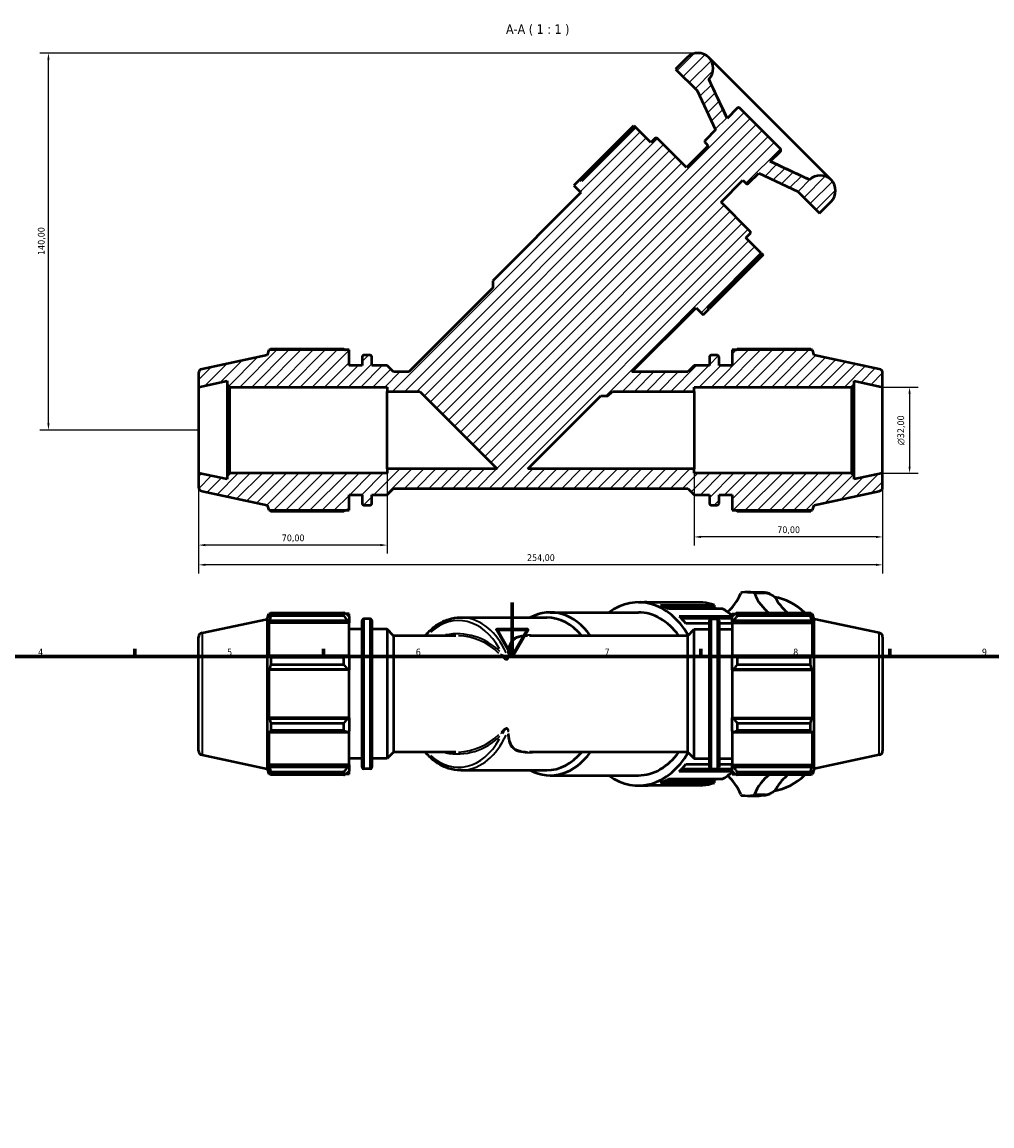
# Model space of a CAD drawing. Header units: millimetres. Extents: x 0 to 901, y 0 to 810.
# Tile 6 of 7: x 238 to 599, y 400 to 810. Entities that reach past the tile are written whole.
import ezdxf

# ---------------------------------------------------------------- set-up
doc = ezdxf.new("R2010")
doc.units = ezdxf.units.MM
for name, color, linetype, lineweight in [('Border (ISO)', 7, 'Continuous', 70), ('Dimension (ISO)', 7, 'Continuous', 25), ('Hatch (ISO)', 7, 'Continuous', 18), ('Symbol (ISO)', 7, 'Continuous', 25), ('Visible (ISO)', 7, 'Continuous', 50), ('Visible Narrow (ISO)', 7, 'Continuous', 35)]:
    doc.layers.add(name, color=color, linetype=linetype, lineweight=lineweight)
doc.styles.add('Label Text (ISO)', font='tahoma.ttf')
doc.styles.add('Note Text (ISO)', font='tahoma.ttf')
doc.dimstyles.new('Default (ISO)', dxfattribs={"dimtxt": 2.5, "dimasz": 2.5, "dimexe": 3.175, "dimexo": 0, "dimgap": 0.762, "dimtad": 1, "dimrnd": 1e-08, "dimzin": 0, "dimtxsty": 'Note Text (ISO)', "dimcen": 0.09, "dimdle": 10, "dimclrd": 256, "dimclre": 256, "dimclrt": 232, "dimazin": 0, "dimtfac": 1.40208, "dimtmove": 0, "dimatfit": 3, "dimfxl": 1, "dimtolj": 1, "dimtzin": 0, "dimlwd": -1, "dimlwe": -1, "dimarcsym": 0})

# ---------------------------------------------------------------- blocks, each defined once
blk = doc.blocks.new('Borders Default Border')
at = {"layer": 'Border (ISO)'}
for p, q in [((280.33, 574), (280.33, 576.9)), ((350.42, 574), (350.42, 576.9)), ((490.58, 574), (490.58, 576.9)), ((560.67, 574), (560.67, 576.9))]:
    blk.add_line(p, q, dxfattribs=at)
at = {"layer": 'Border (ISO)', "flags": 128}
for points in [[(420.5, 594), (420.5, 574), (414.73, 584), (426.27, 584), (420.5, 574)], [(20, 20), (20, 574), (821, 574), (821, 20), (20, 20)]]:
    blk.add_lwpolyline(points, dxfattribs=at)
at = {"layer": 'Border (ISO)', "color": 232, "true_color": 0xca0064, "char_height": 2.5, "attachment_point": 7, "style": 'Note Text (ISO)'}
for s, insert in [('4', (244.42, 574.4)), ('5', (314.64, 574.35)), ('6', (384.66, 574.35)), ('7', (454.77, 574.4)), ('8', (524.81, 574.34)), ('9', (594.88, 574.35))]:
    blk.add_mtext(s, dxfattribs=dict(at, insert=insert))
blk = doc.blocks.new('*D7')
at = {"layer": 'Defpoints', "color": 0, "transparency": 16777216}
for p in [(558.03, 674.03), (558.03, 642.03), (568.03, 642.03)]:
    blk.add_point(p, dxfattribs=at)
at = {"layer": 'Dimension (ISO)', "transparency": 16777216}
for p, q in [((558.03, 674.03), (571.21, 674.03)), ((568.03, 671.53), (568.03, 644.53)), ((558.03, 642.03), (571.21, 642.03))]:
    blk.add_line(p, q, dxfattribs=at)
for points in [[(567.61, 671.53), (568.45, 671.53), (568.03, 674.03)], [(567.61, 644.53), (568.45, 644.53), (568.03, 642.03)]]:
    blk.add_solid(points, dxfattribs=at)
at = {"layer": 'Dimension (ISO)', "color": 232, "true_color": 0xca0064, "transparency": 16777216, "insert": (563.51, 652.47), "char_height": 2.5, "attachment_point": 1, "rotation": 90, "style": 'Note Text (ISO)'}
blk.add_mtext('\\A1;\\fAIGDT|b0|i0;\\H2.5000;\\ln\\fTahoma|b0|i0;\\H2.5000;32,00', dxfattribs=at)
blk = doc.blocks.new('*D8')
at = {"layer": 'Defpoints', "color": 0, "transparency": 16777216}
for p in [(488.03, 643.63), (558.03, 642.03), (488.03, 618.39)]:
    blk.add_point(p, dxfattribs=at)
at = {"layer": 'Dimension (ISO)', "transparency": 16777216}
for p, q in [((488.03, 643.63), (488.03, 615.21)), ((558.03, 642.03), (558.03, 615.21)), ((555.53, 618.39), (490.53, 618.39))]:
    blk.add_line(p, q, dxfattribs=at)
for points in [[(490.53, 618.8), (490.53, 617.97), (488.03, 618.39)], [(555.53, 618.8), (555.53, 617.97), (558.03, 618.39)]]:
    blk.add_solid(points, dxfattribs=at)
at = {"layer": 'Dimension (ISO)', "color": 232, "true_color": 0xca0064, "transparency": 16777216, "insert": (518.91, 622.32), "char_height": 2.5, "attachment_point": 1, "style": 'Note Text (ISO)'}
blk.add_mtext('\\A1;70,00', dxfattribs=at)
blk = doc.blocks.new('*D9')
at = {"layer": 'Defpoints', "color": 0, "transparency": 16777216}
for p in [(304.03, 642.03), (558.03, 642.03), (304.03, 608.03)]:
    blk.add_point(p, dxfattribs=at)
at = {"layer": 'Dimension (ISO)', "transparency": 16777216}
for p, q in [((304.03, 642.03), (304.03, 604.85)), ((558.03, 642.03), (558.03, 604.85)), ((555.53, 608.03), (306.53, 608.03))]:
    blk.add_line(p, q, dxfattribs=at)
for points in [[(306.53, 608.44), (306.53, 607.61), (304.03, 608.03)], [(555.53, 608.44), (555.53, 607.61), (558.03, 608.03)]]:
    blk.add_solid(points, dxfattribs=at)
at = {"layer": 'Dimension (ISO)', "color": 232, "true_color": 0xca0064, "transparency": 16777216, "insert": (425.98, 611.96), "char_height": 2.5, "attachment_point": 1, "style": 'Note Text (ISO)'}
blk.add_mtext('\\A1;254,00', dxfattribs=at)
blk = doc.blocks.new('*D10')
at = {"layer": 'Defpoints', "color": 0, "transparency": 16777216}
for p in [(248.27, 798.03), (489.44, 798.03), (304.03, 658.03)]:
    blk.add_point(p, dxfattribs=at)
at = {"layer": 'Dimension (ISO)', "transparency": 16777216}
for p, q in [((489.44, 798.03), (245.1, 798.03)), ((248.27, 660.53), (248.27, 795.53)), ((304.03, 658.03), (245.1, 658.03))]:
    blk.add_line(p, q, dxfattribs=at)
for points in [[(247.86, 795.53), (248.69, 795.53), (248.27, 798.03)], [(247.86, 660.53), (248.69, 660.53), (248.27, 658.03)]]:
    blk.add_solid(points, dxfattribs=at)
at = {"layer": 'Dimension (ISO)', "color": 232, "true_color": 0xca0064, "transparency": 16777216, "insert": (244.34, 723.07), "char_height": 2.5, "attachment_point": 1, "rotation": 90, "style": 'Note Text (ISO)'}
blk.add_mtext('\\A1;140,00', dxfattribs=at)
blk = doc.blocks.new('*D11')
at = {"layer": 'Defpoints', "color": 0, "transparency": 16777216}
for p in [(374.03, 643.63), (304.03, 642.03), (304.03, 615.36)]:
    blk.add_point(p, dxfattribs=at)
at = {"layer": 'Dimension (ISO)', "transparency": 16777216}
for p, q in [((374.03, 643.63), (374.03, 612.19)), ((304.03, 642.03), (304.03, 612.19)), ((371.53, 615.36), (306.53, 615.36))]:
    blk.add_line(p, q, dxfattribs=at)
for points in [[(306.53, 615.78), (306.53, 614.94), (304.03, 615.36)], [(371.53, 615.78), (371.53, 614.94), (374.03, 615.36)]]:
    blk.add_solid(points, dxfattribs=at)
at = {"layer": 'Dimension (ISO)', "color": 232, "true_color": 0xca0064, "transparency": 16777216, "insert": (334.91, 619.29), "char_height": 2.5, "attachment_point": 1, "style": 'Note Text (ISO)'}
blk.add_mtext('\\A1;70,00', dxfattribs=at)

msp = doc.modelspace()

# ---------------------------------------------------------------- hatches: boundary and pattern name
at = {"layer": 'Hatch (ISO)'}
h = msp.add_hatch(dxfattribs=at)
h.set_pattern_fill('ANSI31', color=256, scale=25.4, style=0)
h.set_pattern_definition([(45, (0, 0), (-2.245064, 2.245064), [])])
edge = h.paths.add_edge_path()
edge.add_ellipse((305.631, 636.922), major_axis=(-1.6, 0), ratio=1, start_angle=0, end_angle=78)
edge.add_line((305.299, 635.357), (329.431, 630.228))
edge.add_line((329.431, 630.228), (330.068, 628.267))
edge.add_line((330.068, 628.267), (359.911, 628.267))
edge.add_line((359.911, 628.267), (359.911, 634.027))
edge.add_line((359.911, 634.027), (364.758, 634.027))
edge.add_line((364.758, 634.027), (364.758, 630.827))
edge.add_ellipse((365.398, 630.827), major_axis=(-0.64, 0), ratio=1, start_angle=0, end_angle=90)
edge.add_line((365.398, 630.187), (367.747, 630.187))
edge.add_ellipse((367.747, 630.827), major_axis=(0, -0.64), ratio=1, start_angle=0, end_angle=90)
edge.add_line((368.387, 630.827), (368.387, 634.027))
edge.add_line((368.387, 634.027), (374.031, 634.027))
edge.add_line((374.031, 634.027), (376.431, 636.427))
edge.add_line((376.431, 636.427), (485.631, 636.427))
edge.add_line((485.631, 636.427), (488.031, 634.027))
edge.add_line((488.031, 634.027), (493.676, 634.027))
edge.add_line((493.676, 634.027), (493.676, 630.827))
edge.add_ellipse((494.316, 630.827), major_axis=(-0.64, 0), ratio=1, start_angle=0, end_angle=90)
edge.add_line((494.316, 630.187), (496.664, 630.187))
edge.add_ellipse((496.664, 630.827), major_axis=(0, -0.64), ratio=1, start_angle=0, end_angle=90)
edge.add_line((497.304, 630.827), (497.304, 634.027))
edge.add_line((497.304, 634.027), (502.151, 634.027))
edge.add_line((502.151, 634.027), (502.151, 628.267))
edge.add_line((502.151, 628.267), (531.994, 628.267))
edge.add_line((531.994, 628.267), (532.631, 630.228))
edge.add_line((532.631, 630.228), (556.764, 635.357))
edge.add_ellipse((556.431, 636.922), major_axis=(0.333, -1.565), ratio=1, start_angle=0, end_angle=78)
edge.add_line((558.031, 636.922), (558.031, 642.027))
edge.add_line((558.031, 642.027), (547.448, 639.777))
edge.add_line((547.448, 639.777), (547.448, 641.067))
edge.add_line((547.448, 641.067), (546.488, 642.027))
edge.add_line((546.488, 642.027), (488.031, 642.027))
edge.add_line((488.031, 642.027), (488.031, 643.627))
edge.add_line((488.031, 643.627), (426.244, 643.627))
edge.add_line((426.244, 643.627), (453.34, 670.723))
edge.add_line((453.34, 670.723), (456.013, 670.723))
edge.add_line((456.013, 670.723), (457.717, 672.427))
edge.add_line((457.717, 672.427), (488.031, 672.427))
edge.add_line((488.031, 672.427), (488.031, 674.027))
edge.add_line((488.031, 674.027), (546.488, 674.027))
edge.add_line((546.488, 674.027), (547.448, 674.987))
edge.add_line((547.448, 674.987), (547.448, 676.276))
edge.add_line((547.448, 676.276), (558.031, 674.027))
edge.add_line((558.031, 674.027), (558.031, 679.131))
edge.add_ellipse((556.431, 679.131), major_axis=(1.6, 0), ratio=1, start_angle=0, end_angle=78)
edge.add_line((556.764, 680.696), (532.631, 685.826))
edge.add_line((532.631, 685.826), (531.994, 687.787))
edge.add_line((531.994, 687.787), (502.151, 687.787))
edge.add_line((502.151, 687.787), (502.151, 682.027))
edge.add_line((502.151, 682.027), (497.304, 682.027))
edge.add_line((497.304, 682.027), (497.304, 685.227))
edge.add_ellipse((496.664, 685.227), major_axis=(0.64, 0), ratio=1, start_angle=0, end_angle=90)
edge.add_line((496.664, 685.867), (494.316, 685.867))
edge.add_ellipse((494.316, 685.227), major_axis=(0, 0.64), ratio=1, start_angle=0, end_angle=90)
edge.add_line((493.676, 685.227), (493.676, 682.027))
edge.add_line((493.676, 682.027), (488.031, 682.027))
edge.add_line((488.031, 682.027), (485.631, 679.627))
edge.add_line((485.631, 679.627), (464.917, 679.627))
edge.add_line((464.917, 679.627), (488.756, 703.465))
edge.add_line((488.756, 703.465), (491.429, 700.792))
edge.add_line((491.429, 700.792), (493.656, 703.02))
edge.add_line((493.656, 703.02), (492.934, 703.742))
edge.add_line((492.934, 703.742), (512.981, 723.788))
edge.add_line((512.981, 723.788), (507.288, 729.481))
edge.add_line((507.288, 729.481), (508.772, 730.966))
edge.add_ellipse((508.278, 731.461), major_axis=(0.495, -0.495), ratio=1, start_angle=0, end_angle=90)
edge.add_line((508.772, 731.956), (498.041, 742.687))
edge.add_line((498.041, 742.687), (506.132, 750.778))
edge.add_line((506.132, 750.778), (507.241, 749.669))
edge.add_ellipse((507.736, 750.164), major_axis=(-0.495, -0.495), ratio=1, start_angle=0, end_angle=90)
edge.add_line((508.231, 749.669), (512.013, 753.451))
edge.add_line((512.013, 753.451), (526.595, 746.651))
edge.add_line((526.595, 746.651), (534.614, 738.632))
edge.add_line((534.614, 738.632), (538.891, 742.909))
edge.add_ellipse((534.881, 746.918), major_axis=(4.009, -4.009), ratio=1, start_angle=0, end_angle=180)
edge.add_line((530.872, 750.927), (516.289, 757.727))
edge.add_line((516.289, 757.727), (520.071, 761.509))
edge.add_ellipse((519.576, 762.004), major_axis=(0.495, -0.495), ratio=1, start_angle=0, end_angle=90)
edge.add_line((520.071, 762.499), (505.023, 777.546))
edge.add_ellipse((504.528, 777.051), major_axis=(0.495, 0.495), ratio=1, start_angle=0, end_angle=90)
edge.add_line((504.034, 777.546), (500.252, 773.765))
edge.add_line((500.252, 773.765), (493.452, 788.347))
edge.add_ellipse((489.443, 792.357), major_axis=(4.009, -4.009), ratio=1, start_angle=0, end_angle=180)
edge.add_line((485.433, 796.366), (481.157, 792.089))
edge.add_line((481.157, 792.089), (489.175, 784.071))
edge.add_line((489.175, 784.071), (495.975, 769.488))
edge.add_line((495.975, 769.488), (492.194, 765.706))
edge.add_ellipse((492.689, 765.211), major_axis=(-0.495, 0.495), ratio=1, start_angle=0, end_angle=90)
edge.add_line((492.194, 764.716), (493.302, 763.608))
edge.add_line((493.302, 763.608), (485.212, 755.517))
edge.add_line((485.212, 755.517), (474.481, 766.248))
edge.add_ellipse((473.986, 765.753), major_axis=(0.495, 0.495), ratio=1, start_angle=0, end_angle=90)
edge.add_line((473.491, 766.248), (472.006, 764.763))
edge.add_line((472.006, 764.763), (466.313, 770.456))
edge.add_line((466.313, 770.456), (446.266, 750.41))
edge.add_line((446.266, 750.41), (445.544, 751.131))
edge.add_line((445.544, 751.131), (443.317, 748.904))
edge.add_line((443.317, 748.904), (445.99, 746.231))
edge.add_line((445.99, 746.231), (413.247, 713.489))
edge.add_line((413.247, 713.489), (413.247, 710.816))
edge.add_line((413.247, 710.816), (382.263, 679.832))
edge.add_spline(control_points=[(382.263, 679.832), (382.198, 679.766), (382.12, 679.714), (381.95, 679.644), (381.859, 679.627), (381.768, 679.627)], knot_values=[-0.0551539, -0.0551539, -0.0551539, -0.0551539, -0.0273451, -0.0273451, 0, 0, 0, 0], degree=3, periodic=0)
edge.add_line((381.768, 679.627), (376.431, 679.627))
edge.add_line((376.431, 679.627), (374.031, 682.027))
edge.add_line((374.031, 682.027), (368.387, 682.027))
edge.add_line((368.387, 682.027), (368.387, 685.227))
edge.add_ellipse((367.747, 685.227), major_axis=(0.64, 0), ratio=1, start_angle=0, end_angle=90)
edge.add_line((367.747, 685.867), (365.398, 685.867))
edge.add_ellipse((365.398, 685.227), major_axis=(0, 0.64), ratio=1, start_angle=0, end_angle=90)
edge.add_line((364.758, 685.227), (364.758, 682.027))
edge.add_line((364.758, 682.027), (359.911, 682.027))
edge.add_line((359.911, 682.027), (359.911, 687.787))
edge.add_line((359.911, 687.787), (330.068, 687.787))
edge.add_line((330.068, 687.787), (329.431, 685.826))
edge.add_line((329.431, 685.826), (305.299, 680.696))
edge.add_ellipse((305.631, 679.131), major_axis=(-0.333, 1.565), ratio=1, start_angle=0, end_angle=78)
edge.add_line((304.031, 679.131), (304.031, 674.027))
edge.add_line((304.031, 674.027), (314.615, 676.276))
edge.add_line((314.615, 676.276), (314.615, 674.987))
edge.add_line((314.615, 674.987), (315.575, 674.027))
edge.add_line((315.575, 674.027), (374.031, 674.027))
edge.add_line((374.031, 674.027), (374.031, 672.427))
edge.add_line((374.031, 672.427), (386.151, 672.427))
edge.add_line((386.151, 672.427), (414.951, 643.627))
edge.add_line((414.951, 643.627), (374.031, 643.627))
edge.add_line((374.031, 643.627), (374.031, 642.027))
edge.add_line((374.031, 642.027), (315.575, 642.027))
edge.add_line((315.575, 642.027), (314.615, 641.067))
edge.add_line((314.615, 641.067), (314.615, 639.777))
edge.add_line((314.615, 639.777), (304.031, 642.027))
edge.add_line((304.031, 642.027), (304.031, 636.922))

# ---------------------------------------------------------------- linework, layer by layer
at = {"layer": 'Visible (ISO)'}
for p, q in [((485.433, 796.366), (481.157, 792.089)), ((538.891, 750.927), (493.452, 796.366)), ((481.157, 792.089), (489.175, 784.071)), ((500.252, 773.765), (493.452, 788.347)), ((493.577, 788.222), (493.452, 788.347)), ((489.175, 784.071), (495.975, 769.488)), ((504.034, 777.546), (500.252, 773.765)), ((520.071, 762.499), (505.023, 777.546)), ((445.598, 751.078), (465.644, 771.125)), ((466.313, 770.456), (446.266, 750.41)), ((465.644, 771.125), (466.313, 770.456)), ((472.006, 764.763), (466.313, 770.456)), ((495.975, 769.488), (492.194, 765.706)), ((473.491, 766.248), (472.006, 764.763)), ((485.212, 755.517), (474.481, 766.248)), ((493.302, 763.608), (485.212, 755.517)), ((492.194, 764.716), (493.302, 763.608)), ((516.289, 757.727), (520.071, 761.509)), ((530.872, 750.927), (516.289, 757.727)), ((445.544, 751.131), (443.317, 748.904)), ((446.266, 750.41), (445.544, 751.131)), ((498.041, 742.687), (506.132, 750.778)), ((506.132, 750.778), (507.241, 749.669)), ((508.231, 749.669), (512.013, 753.451)), ((512.013, 753.451), (526.595, 746.651)), ((530.872, 750.927), (530.747, 751.052)), ((445.99, 746.231), (413.247, 713.489)), ((443.317, 748.904), (445.99, 746.231)), ((526.595, 746.651), (534.614, 738.632)), ((508.772, 731.956), (498.041, 742.687)), ((534.614, 738.632), (538.891, 742.909)), ((507.288, 729.481), (508.772, 730.966)), ((512.981, 723.788), (507.288, 729.481)), ((492.934, 703.742), (512.981, 723.788)), ((513.649, 723.119), (493.603, 703.073)), ((512.981, 723.788), (513.649, 723.119)), ((413.247, 713.489), (413.247, 710.816)), ((413.247, 710.816), (382.263, 679.832)), ((464.917, 679.627), (488.756, 703.465)), ((488.756, 703.465), (491.429, 700.792)), ((491.429, 700.792), (493.656, 703.02)), ((493.656, 703.02), (492.934, 703.742)), ((329.431, 685.826), (305.299, 680.696)), ((330.068, 687.787), (329.431, 685.826)), ((359.911, 687.787), (330.068, 687.787)), ((357.991, 688.136), (330.796, 688.136)), ((359.911, 682.027), (359.911, 687.787)), ((364.758, 685.227), (364.758, 682.027)), ((367.747, 685.867), (365.398, 685.867)), ((368.387, 682.027), (368.387, 685.227)), ((493.676, 685.227), (493.676, 682.027)), ((496.664, 685.867), (494.316, 685.867)), ((497.304, 682.027), (497.304, 685.227)), ((531.994, 687.787), (502.151, 687.787)), ((502.151, 687.787), (502.151, 682.027)), ((531.266, 688.136), (504.071, 688.136)), ((532.631, 685.826), (531.994, 687.787)), ((556.764, 680.696), (532.631, 685.826)), ((364.758, 682.027), (359.911, 682.027)), ((374.031, 682.027), (368.387, 682.027)), ((376.431, 679.627), (374.031, 682.027)), ((488.031, 682.027), (485.631, 679.627)), ((493.676, 682.027), (488.031, 682.027)), ((502.151, 682.027), (497.304, 682.027)), ((304.031, 679.131), (304.031, 674.027)), ((304.031, 674.027), (314.615, 676.276)), ((314.615, 676.276), (314.615, 674.987)), ((381.768, 679.627), (376.431, 679.627)), ((485.631, 679.627), (464.917, 679.627)), ((547.448, 674.987), (547.448, 676.276)), ((547.448, 676.276), (558.031, 674.027)), ((558.031, 674.027), (558.031, 679.131)), ((304.031, 674.027), (304.031, 642.027)), ((314.615, 674.987), (315.575, 674.027)), ((314.615, 674.987), (314.615, 641.067)), ((315.575, 674.027), (374.031, 674.027)), ((315.575, 642.027), (315.575, 674.027)), ((374.031, 674.027), (374.031, 672.427)), ((374.031, 672.427), (386.151, 672.427)), ((374.031, 643.627), (374.031, 672.427)), ((386.151, 672.427), (414.951, 643.627)), ((456.013, 670.723), (457.717, 672.427)), ((457.717, 672.427), (488.031, 672.427)), ((488.031, 672.427), (488.031, 674.027)), ((488.031, 674.027), (546.488, 674.027)), ((488.031, 672.427), (488.031, 643.627)), ((546.488, 674.027), (547.448, 674.987)), ((546.488, 674.027), (546.488, 642.027)), ((547.448, 641.067), (547.448, 674.987)), ((558.031, 642.027), (558.031, 674.027)), ((426.244, 643.627), (453.34, 670.723)), ((453.34, 670.723), (456.013, 670.723)), ((414.951, 643.627), (374.031, 643.627)), ((374.031, 643.627), (374.031, 642.027)), ((488.031, 643.627), (426.244, 643.627)), ((488.031, 642.027), (488.031, 643.627)), ((314.615, 639.777), (304.031, 642.027)), ((304.031, 642.027), (304.031, 636.922)), ((315.575, 642.027), (314.615, 641.067)), ((314.615, 641.067), (314.615, 639.777)), ((374.031, 642.027), (315.575, 642.027)), ((546.488, 642.027), (488.031, 642.027)), ((547.448, 641.067), (546.488, 642.027)), ((558.031, 642.027), (547.448, 639.777)), ((547.448, 639.777), (547.448, 641.067)), ((558.031, 636.922), (558.031, 642.027)), ((305.299, 635.357), (329.431, 630.228)), ((374.031, 634.027), (376.431, 636.427)), ((376.431, 636.427), (485.631, 636.427)), ((485.631, 636.427), (488.031, 634.027)), ((532.631, 630.228), (556.764, 635.357)), ((359.911, 628.267), (359.911, 634.027)), ((359.911, 634.027), (364.758, 634.027)), ((364.758, 634.027), (364.758, 630.827)), ((368.387, 630.827), (368.387, 634.027)), ((368.387, 634.027), (374.031, 634.027)), ((488.031, 634.027), (493.676, 634.027)), ((493.676, 634.027), (493.676, 630.827)), ((497.304, 630.827), (497.304, 634.027)), ((497.304, 634.027), (502.151, 634.027)), ((502.151, 634.027), (502.151, 628.267)), ((329.431, 630.228), (330.068, 628.267)), ((330.068, 628.267), (359.911, 628.267)), ((330.796, 627.917), (357.991, 627.917)), ((365.398, 630.187), (367.747, 630.187)), ((494.316, 630.187), (496.664, 630.187)), ((502.151, 628.267), (531.994, 628.267)), ((504.071, 627.917), (531.266, 627.917)), ((531.994, 628.267), (532.631, 630.228)), ((507.885, 597.917), (512.162, 597.917)), ((330.796, 590.227), (357.991, 590.227)), ((330.796, 590.227), (330.796, 589.07)), ((357.991, 589.07), (357.991, 590.227)), ((434.63, 590.357), (467.373, 590.357)), ((467.373, 594.137), (469.6, 594.137)), ((491.245, 594.062), (471.198, 594.062)), ((475.498, 593.099), (495.544, 593.099)), ((495.321, 592.126), (477.748, 592.126)), ((498.584, 591.703), (478.537, 591.703)), ((495.544, 593.099), (495.321, 592.126)), ((504.071, 590.227), (504.071, 589.07)), ((504.071, 590.227), (531.266, 590.227)), ((531.266, 589.07), (531.266, 590.227)), ((305.299, 582.787), (329.431, 587.916)), ((329.431, 587.916), (330.068, 589.877)), ((329.431, 587.916), (329.431, 532.319)), ((330.068, 589.877), (330.068, 588.5)), ((330.615, 589.877), (330.068, 589.877)), ((330.38, 589.416), (330.068, 588.5)), ((330.068, 586.515), (330.38, 587.366)), ((330.068, 586.515), (330.068, 573.859)), ((359.911, 586.515), (330.068, 586.515)), ((330.38, 587.366), (359.271, 587.366)), ((357.991, 589.07), (330.796, 589.07)), ((359.911, 589.877), (358.549, 589.877)), ((359.911, 588.805), (359.271, 589.416)), ((359.271, 587.366), (359.911, 586.799)), ((359.911, 588.805), (359.911, 589.877)), ((359.911, 588.805), (359.911, 586.799)), ((359.911, 586.799), (359.911, 586.515)), ((359.911, 574.007), (359.911, 586.515)), ((364.758, 532.917), (364.758, 587.317)), ((367.747, 587.957), (365.398, 587.957)), ((368.387, 587.317), (368.387, 532.917)), ((401.343, 588.467), (433.294, 588.467)), ((482.416, 588.908), (502.151, 588.908)), ((502.037, 588.08), (483.301, 588.08)), ((493.676, 586.251), (485.001, 586.251)), ((493.676, 532.917), (493.676, 587.317)), ((494.316, 587.957), (496.664, 587.957)), ((497.304, 587.317), (497.304, 532.917)), ((502.151, 586.251), (497.304, 586.251)), ((502.151, 588.303), (502.037, 588.08)), ((502.151, 589.877), (502.151, 588.805)), ((502.151, 589.877), (503.514, 589.877)), ((502.791, 589.416), (502.151, 588.805)), ((502.151, 586.799), (502.151, 588.805)), ((502.151, 586.799), (502.791, 587.366)), ((502.151, 586.515), (502.151, 586.799)), ((502.151, 586.515), (502.151, 574.007)), ((502.151, 586.515), (531.994, 586.515)), ((502.791, 587.366), (531.682, 587.366)), ((531.266, 589.07), (504.071, 589.07)), ((531.447, 589.877), (531.994, 589.877)), ((531.994, 588.5), (531.682, 589.416)), ((531.682, 587.366), (531.994, 586.515)), ((531.994, 588.5), (531.994, 589.877)), ((532.631, 587.916), (531.994, 589.877)), ((531.994, 573.859), (531.994, 586.515)), ((532.631, 532.319), (532.631, 587.916)), ((556.764, 582.787), (532.631, 587.916)), ((364.758, 584.117), (359.911, 584.117)), ((374.031, 584.117), (368.387, 584.117)), ((374.031, 584.117), (374.031, 536.117)), ((376.431, 581.717), (374.031, 584.117)), ((485.631, 581.717), (488.031, 584.117)), ((488.031, 536.117), (488.031, 584.117)), ((488.031, 584.117), (493.676, 584.117)), ((497.304, 584.117), (502.151, 584.117)), ((304.031, 539.013), (304.031, 581.222)), ((376.431, 581.717), (376.431, 538.517)), ((399.561, 581.717), (376.431, 581.717)), ((485.631, 581.717), (426.88, 581.717)), ((485.631, 538.517), (485.631, 581.717)), ((558.031, 581.222), (558.031, 539.013)), ((330.38, 574.302), (330.068, 573.859)), ((359.271, 574.302), (330.38, 574.302)), ((330.796, 573.746), (357.991, 573.746)), ((330.796, 573.746), (330.796, 570.953)), ((357.991, 570.953), (357.991, 573.746)), ((359.911, 574.007), (359.271, 574.302)), ((359.911, 574.007), (359.911, 569.163)), ((502.791, 574.302), (502.151, 574.007)), ((502.151, 569.163), (502.151, 574.007)), ((531.682, 574.302), (502.791, 574.302)), ((504.071, 573.746), (504.071, 570.953)), ((504.071, 573.746), (531.266, 573.746)), ((531.266, 570.953), (531.266, 573.746)), ((531.994, 573.859), (531.682, 574.302)), ((357.991, 570.953), (330.796, 570.953)), ((531.266, 570.953), (504.071, 570.953)), ((330.068, 569.066), (330.38, 569.355)), ((330.068, 569.066), (330.068, 551.168)), ((359.911, 569.066), (330.068, 569.066)), ((330.38, 569.355), (359.271, 569.355)), ((359.271, 569.355), (359.911, 569.163)), ((359.911, 569.163), (359.911, 569.066)), ((359.911, 551.168), (359.911, 569.066)), ((502.151, 569.163), (502.791, 569.355)), ((502.151, 569.066), (502.151, 569.163)), ((502.151, 569.066), (502.151, 551.168)), ((502.151, 569.066), (531.994, 569.066)), ((502.791, 569.355), (531.682, 569.355)), ((531.682, 569.355), (531.994, 569.066)), ((531.994, 551.168), (531.994, 569.066)), ((330.38, 550.88), (330.068, 551.168)), ((359.911, 551.168), (330.068, 551.168)), ((359.271, 550.88), (330.38, 550.88)), ((330.796, 549.282), (357.991, 549.282)), ((330.796, 549.282), (330.796, 546.488)), ((357.991, 546.488), (357.991, 549.282)), ((359.911, 551.072), (359.271, 550.88)), ((359.911, 551.168), (359.911, 551.072)), ((359.911, 551.072), (359.911, 546.228)), ((502.151, 551.072), (502.151, 551.168)), ((502.151, 551.168), (531.994, 551.168)), ((502.151, 546.228), (502.151, 551.072)), ((502.791, 550.88), (502.151, 551.072)), ((531.682, 550.88), (502.791, 550.88)), ((504.071, 549.282), (504.071, 546.488)), ((504.071, 549.282), (531.266, 549.282)), ((531.266, 546.488), (531.266, 549.282)), ((531.994, 551.168), (531.682, 550.88)), ((330.068, 546.376), (330.068, 533.72)), ((330.068, 546.376), (330.38, 545.933)), ((330.38, 545.933), (359.271, 545.933)), ((357.991, 546.488), (330.796, 546.488)), ((359.271, 545.933), (359.911, 546.228)), ((359.911, 533.72), (359.911, 546.228)), ((502.151, 546.228), (502.791, 545.933)), ((502.151, 546.228), (502.151, 533.72)), ((502.791, 545.933), (531.682, 545.933)), ((531.266, 546.488), (504.071, 546.488)), ((531.682, 545.933), (531.994, 546.376)), ((531.994, 533.72), (531.994, 546.376)), ((305.299, 537.448), (329.431, 532.319)), ((376.431, 538.517), (374.031, 536.117)), ((399.561, 538.517), (376.431, 538.517)), ((485.631, 538.517), (426.88, 538.517)), ((485.631, 538.517), (488.031, 536.117)), ((556.764, 537.448), (532.631, 532.319)), ((330.38, 532.869), (330.068, 533.72)), ((359.911, 533.72), (330.068, 533.72)), ((359.271, 532.869), (330.38, 532.869)), ((359.911, 533.436), (359.271, 532.869)), ((364.758, 536.117), (359.911, 536.117)), ((359.911, 533.72), (359.911, 533.436)), ((359.911, 533.436), (359.911, 531.43)), ((374.031, 536.117), (368.387, 536.117)), ((485.001, 533.984), (493.676, 533.984)), ((488.031, 536.117), (493.676, 536.117)), ((497.304, 536.117), (502.151, 536.117)), ((497.304, 533.984), (502.151, 533.984)), ((502.151, 533.436), (502.151, 533.72)), ((502.151, 533.72), (531.994, 533.72)), ((502.151, 531.43), (502.151, 533.436)), ((502.791, 532.869), (502.151, 533.436)), ((531.682, 532.869), (502.791, 532.869)), ((531.994, 533.72), (531.682, 532.869)), ((329.431, 532.319), (330.068, 530.357)), ((330.068, 531.735), (330.068, 530.357)), ((330.068, 531.735), (330.38, 530.819)), ((330.615, 530.357), (330.068, 530.357)), ((330.796, 531.165), (357.991, 531.165)), ((330.796, 531.165), (330.796, 530.008)), ((357.991, 530.008), (330.796, 530.008)), ((357.991, 530.008), (357.991, 531.165)), ((359.911, 530.357), (358.549, 530.357)), ((359.271, 530.819), (359.911, 531.43)), ((359.911, 530.357), (359.911, 531.43)), ((367.747, 532.277), (365.398, 532.277)), ((401.343, 531.767), (433.294, 531.767)), ((434.63, 529.877), (467.373, 529.877)), ((502.151, 531.327), (482.416, 531.327)), ((502.037, 532.155), (483.301, 532.155)), ((494.316, 532.277), (496.664, 532.277)), ((502.037, 532.155), (502.151, 531.932)), ((502.151, 531.43), (502.791, 530.819)), ((502.151, 531.43), (502.151, 530.357)), ((502.151, 530.357), (503.514, 530.357)), ((504.071, 531.165), (504.071, 530.008)), ((504.071, 531.165), (531.266, 531.165)), ((531.266, 530.008), (504.071, 530.008)), ((531.266, 530.008), (531.266, 531.165)), ((531.447, 530.357), (531.994, 530.357)), ((531.682, 530.819), (531.994, 531.735)), ((532.631, 532.319), (531.994, 530.357)), ((531.994, 530.357), (531.994, 531.735)), ((467.373, 526.097), (469.6, 526.097)), ((471.198, 526.173), (491.245, 526.173)), ((495.544, 527.136), (475.498, 527.136)), ((495.321, 528.109), (477.748, 528.109)), ((478.537, 528.532), (498.584, 528.532)), ((495.321, 528.109), (495.544, 527.136)), ((507.885, 522.317), (512.162, 522.317))]:
    msp.add_line(p, q, dxfattribs=at)
for centre, radius, start, end in [((489.443, 792.357), 5.67, 315, 135), ((504.528, 777.051), 0.7, 45, 135), ((473.986, 765.753), 0.7, 45, 135), ((492.689, 765.211), 0.7, 135, 225), ((519.576, 762.004), 0.7, 315, 45), ((534.881, 746.918), 5.67, 315, 135), ((507.736, 750.164), 0.7, 225, 315), ((508.278, 731.461), 0.7, 315, 45), ((365.398, 685.227), 0.64, 90, 180), ((367.747, 685.227), 0.64, 0, 90), ((494.316, 685.227), 0.64, 90, 180), ((496.664, 685.227), 0.64, 0, 90), ((305.631, 679.131), 1.6, 102, 180), ((556.431, 679.131), 1.6, 0, 78), ((305.631, 636.922), 1.6, 180, 258), ((556.431, 636.922), 1.6, 282, 0), ((365.398, 630.827), 0.64, 180, 270), ((367.747, 630.827), 0.64, 270, 0), ((494.316, 630.827), 0.64, 180, 270), ((496.664, 630.827), 0.64, 270, 0), ((365.398, 587.317), 0.64, 90, 180), ((367.747, 587.317), 0.64, 0, 90), ((494.316, 587.317), 0.64, 90, 180), ((496.664, 587.317), 0.64, 0, 90), ((305.631, 581.222), 1.6, 102, 180), ((556.431, 581.222), 1.6, 0, 78), ((305.631, 539.013), 1.6, 180, 258), ((556.431, 539.013), 1.6, 282, 0), ((365.398, 532.917), 0.64, 180, 270), ((367.747, 532.917), 0.64, 270, 0), ((494.316, 532.917), 0.64, 180, 270), ((496.664, 532.917), 0.64, 270, 0)]:
    msp.add_arc(centre, radius, start, end, dxfattribs=at)
for centre, major_axis, start_param, end_param in [((467.373, 560.117), (0, 34.02), 5.4081547, 6.7590676), ((494.301, 606.496), (0, -18.07), 0.4934547, 1.0464409), ((505.791, 597.099), (0, 0.7), 0.0799348, 1.0464409), ((507.885, 560.117), (0, 37.8), 6.2032505, 6.3631201), ((509.98, 597.099), (0, 0.7), 5.2367444, 6.2032505), ((521.469, 606.496), (0, 18.07), 2.0951518, 2.6913353), ((514.956, 560.117), (0, 36.196), 5.6948336, 6.1675343), ((528.54, 606.496), (0, 18.07), 2.2308857, 2.6913353), ((434.63, 560.117), (0, 30.24), 5.5079919, 6.6386065), ((467.373, 560.117), (0, 30.24), 5.5079919, 6.2831853), ((469.6, 560.117), (0, 34.02), 6.2167048, 6.2831853), ((469.6, 560.117), (0, 34.02), 5.9025456, 6.0355065), ((489.647, 560.117), (0, 34.02), 6.0355065, 6.2167048), ((489.647, 560.117), (0, 32.999), 5.9893544, 6.0375658), ((489.647, 560.117), (0, 34.02), 5.7365512, 5.9025456), ((433.294, 560.117), (0, 28.35), 5.5786379, 6.2831853), ((469.6, 560.117), (0, 34.02), 5.5883863, 5.7213472), ((489.647, 560.117), (0, -32.999), 2.5760293, 2.5818139), ((434.63, 560.117), (0, -30.24), 5.9277641, 7.0583787), ((433.294, 560.117), (0, -28.35), 0, 0.7045474), ((467.373, 560.117), (0, -34.02), 5.8073031, 7.1582159), ((467.373, 560.117), (0, -30.24), 0, 0.7751934), ((469.6, 560.117), (0, 34.02), 3.7034307, 3.8363917), ((489.647, 560.117), (0, -34.02), 0.3806397, 0.5466341), ((494.301, 513.739), (0, -18.07), 2.0951518, 2.648138), ((489.647, 560.117), (0, -32.999), 0.5597788, 0.5655633), ((521.469, 513.739), (0, 18.07), 0.4502573, 1.0464409), ((514.956, 560.117), (0, -36.196), 0.115651, 0.5883517), ((528.54, 513.739), (0, 18.07), 0.4502573, 0.910707), ((469.6, 560.117), (0, -34.02), 0, 0.0664805), ((469.6, 560.117), (0, -34.02), 0.2476788, 0.3806397), ((489.647, 560.117), (0, -34.02), 0.0664805, 0.2476788), ((489.647, 560.117), (0, -32.999), 0.2456195, 0.2938309), ((505.791, 523.136), (0, -0.7), 5.2367444, 6.2032505), ((507.885, 560.117), (0, -37.8), 6.2032505, 6.3631201), ((509.98, 523.136), (0, -0.7), 0.0799348, 1.0464409)]:
    msp.add_ellipse(centre, major_axis=major_axis, ratio=0.7071068, start_param=start_param, end_param=end_param, dxfattribs=at)
for points in [[(493.577, 788.222), (493.577, 788.222), (493.578, 788.221), (493.579, 788.22)], [(530.744, 751.054), (530.745, 751.054), (530.746, 751.053), (530.747, 751.052)]]:
    msp.add_open_spline(points, degree=3, dxfattribs=at)
for points, knots in [([(500.356, 773.868), (499.95, 774.713), (499.547, 775.559), (498.678, 777.388), (498.212, 778.371), (497.283, 780.339), (496.819, 781.324), (495.892, 783.293), (495.429, 784.278), (494.503, 786.249), (494.041, 787.234), (493.579, 788.22)], [0.5175793, 0.5175793, 0.5175793, 0.5175793, 0.7989354, 0.7989354, 1.1255298, 1.1255298, 1.4521243, 1.4521243, 1.7787187, 1.7787187, 2.1053131, 2.1053131, 2.1053131, 2.1053131]), ([(530.744, 751.054), (529.759, 751.516), (528.773, 751.979), (526.803, 752.904), (525.818, 753.367), (523.848, 754.294), (522.864, 754.758), (520.896, 755.688), (519.912, 756.153), (518.083, 757.023), (517.237, 757.426), (516.393, 757.831)], [0.4062519, 0.4062519, 0.4062519, 0.4062519, 0.7328463, 0.7328463, 1.0594408, 1.0594408, 1.3860352, 1.3860352, 1.7126297, 1.7126297, 1.9939858, 1.9939858, 1.9939858, 1.9939858]), ([(382.263, 679.832), (382.198, 679.766), (382.12, 679.714), (381.95, 679.644), (381.859, 679.627), (381.768, 679.627)], [-0.055153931, -0.055153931, -0.055153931, -0.055153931, -0.027345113, -0.027345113, 0, 0, 0, 0]), ([(512.162, 597.917), (512.326, 597.917), (512.491, 597.916), (512.819, 597.908), (512.984, 597.903), (513.312, 597.888), (513.476, 597.878), (513.805, 597.856), (513.969, 597.843), (514.296, 597.813), (514.46, 597.796), (514.623, 597.778)], [0, 0, 0, 0, 0.016046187, 0.016046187, 0.032092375, 0.032092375, 0.048138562, 0.048138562, 0.06418475, 0.06418475, 0.080230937, 0.080230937, 0.080230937, 0.080230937]), ([(514.623, 597.778), (514.865, 597.75), (515.108, 597.697), (515.59, 597.546), (515.83, 597.449), (516.301, 597.219), (516.534, 597.087), (516.988, 596.795), (517.211, 596.636), (517.644, 596.3), (517.855, 596.122), (518.059, 595.94)], [5.96706458, 5.96706458, 5.96706458, 5.96706458, 6.04533886, 6.04533886, 6.12361313, 6.12361313, 6.20188741, 6.20188741, 6.28016169, 6.28016169, 6.35843596, 6.35843596, 6.35843596, 6.35843596]), ([(518.059, 595.94), (518.107, 595.897), (518.153, 595.849), (518.288, 595.685), (518.372, 595.552), (518.447, 595.416)], [0.043064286, 0.043064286, 0.043064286, 0.043064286, 0.066675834, 0.066675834, 0.11803931, 0.11803931, 0.11803931, 0.11803931]), ([(388.126, 581.717), (388.377, 582.015), (388.634, 582.304), (390.059, 583.831), (391.324, 584.906), (394.005, 586.656), (395.422, 587.33), (398.341, 588.237), (399.842, 588.467), (401.343, 588.467)], [5.58608259, 5.58608259, 5.58608259, 5.58608259, 5.63475614, 5.63475614, 5.85089919, 5.85089919, 6.06704225, 6.06704225, 6.28318531, 6.28318531, 6.28318531, 6.28318531]), ([(401.343, 531.767), (399.842, 531.767), (398.341, 531.998), (395.422, 532.905), (394.005, 533.579), (391.324, 535.329), (390.059, 536.404), (388.634, 537.931), (388.377, 538.22), (388.126, 538.517)], [3.14159265, 3.14159265, 3.14159265, 3.14159265, 3.35773571, 3.35773571, 3.57387877, 3.57387877, 3.79002182, 3.79002182, 3.83869537, 3.83869537, 3.83869537, 3.83869537]), ([(518.447, 524.819), (518.361, 524.662), (518.242, 524.473), (518.087, 524.32), (518.073, 524.307), (518.059, 524.295)], [0, 0, 0, 0, 0.059583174, 0.059583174, 0.065167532, 0.065167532, 0.065167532, 0.065167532]), ([(514.623, 522.457), (514.46, 522.439), (514.296, 522.422), (513.969, 522.392), (513.805, 522.379), (513.476, 522.357), (513.312, 522.347), (512.984, 522.332), (512.819, 522.327), (512.491, 522.319), (512.326, 522.317), (512.162, 522.317)], [3.061361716, 3.061361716, 3.061361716, 3.061361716, 3.077407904, 3.077407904, 3.093454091, 3.093454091, 3.109500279, 3.109500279, 3.125546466, 3.125546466, 3.141592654, 3.141592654, 3.141592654, 3.141592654]), ([(518.059, 524.295), (517.855, 524.113), (517.644, 523.935), (517.211, 523.599), (516.988, 523.44), (516.534, 523.148), (516.301, 523.016), (515.83, 522.786), (515.59, 522.689), (515.108, 522.538), (514.865, 522.485), (514.623, 522.457)], [5.49616084, 5.49616084, 5.49616084, 5.49616084, 5.57443512, 5.57443512, 5.6527094, 5.6527094, 5.73098367, 5.73098367, 5.80925795, 5.80925795, 5.88753223, 5.88753223, 5.88753223, 5.88753223])]:
    msp.add_open_spline(points, degree=3, knots=knots, dxfattribs=at)
for points, weights in [([(330.796, 688.136), (330.704, 687.96), (330.615, 687.787)], [1, 1.00063547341, 1.00112300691]), ([(357.991, 688.136), (358.275, 687.96), (358.549, 687.787)], [1.01598584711, 1.01401274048, 1.01189352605]), ([(503.514, 687.787), (503.788, 687.96), (504.071, 688.136)], [1.01189352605, 1.01401274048, 1.01598584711]), ([(531.447, 687.787), (531.358, 687.96), (531.266, 688.136)], [1.00112300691, 1.00063547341, 1]), ([(330.615, 628.267), (330.704, 628.093), (330.796, 627.917)], [1.00112300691, 1.00063547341, 1]), ([(358.549, 628.267), (358.275, 628.093), (357.991, 627.917)], [1.01189352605, 1.01401274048, 1.01598584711]), ([(504.071, 627.917), (503.788, 628.093), (503.514, 628.267)], [1.01598584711, 1.01401274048, 1.01189352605]), ([(531.266, 627.917), (531.358, 628.093), (531.447, 628.267)], [1, 1.00063547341, 1.00112300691]), ([(330.38, 589.416), (330.58, 589.813), (330.796, 590.227)], [1.00216934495, 1.00149294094, 1]), ([(359.271, 589.416), (358.657, 589.813), (357.991, 590.227)], [1.00594612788, 1.01136641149, 1.01598584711]), ([(504.071, 590.227), (503.406, 589.813), (502.791, 589.416)], [1.01598584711, 1.01136641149, 1.00594612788]), ([(531.266, 590.227), (531.482, 589.813), (531.682, 589.416)], [1, 1.00149294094, 1.00216934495]), ([(330.796, 589.07), (330.58, 588.201), (330.38, 587.366)], [1, 1.00149294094, 1.00216934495]), ([(357.991, 589.07), (358.657, 588.201), (359.271, 587.366)], [1.01598584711, 1.01136641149, 1.00594612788]), ([(502.791, 587.366), (503.406, 588.201), (504.071, 589.07)], [1.00594612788, 1.01136641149, 1.01598584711]), ([(531.682, 587.366), (531.482, 588.201), (531.266, 589.07)], [1.00216934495, 1.00149294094, 1]), ([(330.38, 574.302), (330.58, 574.03), (330.796, 573.746)], [1.00216934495, 1.00149294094, 1]), ([(359.271, 574.302), (358.657, 574.03), (357.991, 573.746)], [1.00594612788, 1.01136641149, 1.01598584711]), ([(504.071, 573.746), (503.406, 574.03), (502.791, 574.302)], [1.01598584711, 1.01136641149, 1.00594612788]), ([(531.266, 573.746), (531.482, 574.03), (531.682, 574.302)], [1, 1.00149294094, 1.00216934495]), ([(330.796, 570.953), (330.58, 570.138), (330.38, 569.355)], [1, 1.00149294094, 1.00216934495]), ([(357.991, 570.953), (358.657, 570.138), (359.271, 569.355)], [1.01598584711, 1.01136641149, 1.00594612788]), ([(502.791, 569.355), (503.406, 570.138), (504.071, 570.953)], [1.00594612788, 1.01136641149, 1.01598584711]), ([(531.682, 569.355), (531.482, 570.138), (531.266, 570.953)], [1.00216934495, 1.00149294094, 1]), ([(330.38, 550.88), (330.58, 550.097), (330.796, 549.282)], [1.00216934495, 1.00149294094, 1]), ([(359.271, 550.88), (358.657, 550.097), (357.991, 549.282)], [1.00594612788, 1.01136641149, 1.01598584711]), ([(504.071, 549.282), (503.406, 550.097), (502.791, 550.88)], [1.01598584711, 1.01136641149, 1.00594612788]), ([(531.266, 549.282), (531.482, 550.097), (531.682, 550.88)], [1, 1.00149294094, 1.00216934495]), ([(330.796, 546.488), (330.58, 546.205), (330.38, 545.933)], [1, 1.00149294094, 1.00216934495]), ([(357.991, 546.488), (358.657, 546.205), (359.271, 545.933)], [1.01598584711, 1.01136641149, 1.00594612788]), ([(502.791, 545.933), (503.406, 546.205), (504.071, 546.488)], [1.00594612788, 1.01136641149, 1.01598584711]), ([(531.682, 545.933), (531.482, 546.205), (531.266, 546.488)], [1.00216934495, 1.00149294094, 1]), ([(330.38, 532.869), (330.58, 532.034), (330.796, 531.165)], [1.00216934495, 1.00149294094, 1]), ([(359.271, 532.869), (358.657, 532.034), (357.991, 531.165)], [1.00594612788, 1.01136641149, 1.01598584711]), ([(504.071, 531.165), (503.406, 532.034), (502.791, 532.869)], [1.01598584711, 1.01136641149, 1.00594612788]), ([(531.266, 531.165), (531.482, 532.034), (531.682, 532.869)], [1, 1.00149294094, 1.00216934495]), ([(330.796, 530.008), (330.58, 530.422), (330.38, 530.819)], [1, 1.00149294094, 1.00216934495]), ([(357.991, 530.008), (358.657, 530.422), (359.271, 530.819)], [1.01598584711, 1.01136641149, 1.00594612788]), ([(502.791, 530.819), (503.406, 530.422), (504.071, 530.008)], [1.00594612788, 1.01136641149, 1.01598584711]), ([(531.682, 530.819), (531.482, 530.422), (531.266, 530.008)], [1.00216934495, 1.00149294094, 1])]:
    msp.add_rational_spline(points, weights, degree=2, dxfattribs=at)
at = {"layer": 'Visible Narrow (ISO)'}
for p, q in [((514.082, 597.797), (510.233, 597.797)), ((510.622, 597.449), (514.471, 597.449)), ((365.398, 587.615), (365.398, 532.62)), ((367.747, 532.62), (367.747, 587.615)), ((494.316, 587.615), (494.316, 532.62)), ((496.664, 532.62), (496.664, 587.615)), ((305.299, 582.508), (305.299, 537.727)), ((556.764, 537.727), (556.764, 582.508)), ((510.233, 522.438), (514.082, 522.438)), ((514.471, 522.785), (510.622, 522.785))]:
    msp.add_line(p, q, dxfattribs=at)
for start, end in [(44.90091, 101.26264), (258.73736, 315.09909)]:
    msp.add_arc((400.056, 560.117), 22.3, start, end, dxfattribs=at)
for centre, major_axis, ratio, start_param, end_param in [((512.162, 560.117), (0, 37.8), 0.7071068, 6.2072472, 6.2791886), ((514.257, 597.099), (0, 0.7), 0.7071068, 5.2850697, 6.1549252), ((400.551, 560.117), (0, 27.23), 0.7071068, 5.3718372, 6.8554429), ((401.343, 560.117), (0, 28.35), 0.7071068, 5.2818518, 6.2304835), ((399.561, 560.117), (22.3, 0), 0.9686099, 0.7711077, 1.5287074), ((416.193, 574.972), (-0.522, -0.466), 0.5543956, 1.1617926, 2.0755465), ((419.202, 574.47), (0.7, -0.026), 0.6433541, 4.107078, 4.703255), ((399.561, 560.117), (22.3, 0), 0.9686099, 4.7544779, 5.5120776), ((416.193, 545.263), (-0.522, 0.466), 0.5543956, 4.2076388, 5.1213927), ((419.202, 545.765), (0.7, 0.026), 0.6433541, 1.5799303, 2.1761073), ((400.551, 560.117), (0, -27.23), 0.7071068, 5.7109277, 7.1945334), ((401.343, 560.117), (0, -28.35), 0.7071068, 0.0527018, 1.0013335), ((512.162, 560.117), (0, -37.8), 0.7071068, 0.0039967, 0.0759381), ((514.257, 523.136), (0, -0.7), 0.7071068, 0.1282601, 0.9981156)]:
    msp.add_ellipse(centre, major_axis=major_axis, ratio=ratio, start_param=start_param, end_param=end_param, dxfattribs=at)
for points in [[(514.607, 597.78), (514.507, 597.79), (514.409, 597.796), (514.312, 597.797)], [(514.312, 522.438), (514.409, 522.439), (514.507, 522.445), (514.607, 522.456)]]:
    msp.add_open_spline(points, degree=3, dxfattribs=at)
for points, knots in [([(514.862, 597.443), (514.997, 597.434), (515.135, 597.414), (515.602, 597.315), (515.941, 597.191), (516.72, 596.803), (517.16, 596.508), (517.817, 595.987), (518.048, 595.787), (518.272, 595.58)], [5.95201666, 5.95201666, 5.95201666, 5.95201666, 6.00758642, 6.00758642, 6.13604725, 6.13604725, 6.30304632, 6.30304632, 6.39694526, 6.39694526, 6.39694526, 6.39694526]), ([(428.587, 581.805), (427.773, 581.863), (426.983, 581.889), (424.644, 581.853), (423.213, 581.656), (421.001, 580.703), (420.212, 579.963), (419.528, 578.572), (419.385, 578.183), (419.043, 576.965), (418.91, 576.056), (418.83, 575.055)], [15.466038, 15.466038, 15.466038, 15.466038, 15.7920366, 15.7920366, 16.4716437, 16.4716437, 17.1209472, 17.1209472, 17.3443163, 17.3443163, 17.7678779, 17.7678779, 17.7678779, 17.7678779]), ([(419.242, 574.8), (419.308, 575.85), (419.431, 576.802), (419.766, 578.048), (419.904, 578.434), (420.566, 579.814), (421.342, 580.55), (423.437, 581.453), (424.714, 581.654), (426.131, 581.705)], [-17.7881657, -17.7881657, -17.7881657, -17.7881657, -17.3443163, -17.3443163, -17.1209472, -17.1209472, -16.4716437, -16.4716437, -15.8515078, -15.8515078, -15.8515078, -15.8515078]), ([(416.336, 574.352), (416.503, 574.175), (416.675, 573.998), (417.037, 573.648), (417.228, 573.474), (417.584, 573.198), (417.739, 573.089), (418.078, 572.913), (418.267, 572.839), (418.641, 572.85), (418.799, 572.937), (419.01, 573.171), (419.071, 573.315), (419.153, 573.581), (419.176, 573.705), (419.189, 573.829)], [0.02556798, 0.02556798, 0.02556798, 0.02556798, 0.11405594, 0.11405594, 0.20328882, 0.20328882, 0.26593433, 0.26593433, 0.32555864, 0.32555864, 0.3782551, 0.3782551, 0.43587803, 0.43587803, 0.48579165, 0.48579165, 0.48579165, 0.48579165]), ([(418.792, 573.933), (418.801, 573.809), (418.804, 573.686), (418.789, 573.426), (418.769, 573.287), (418.664, 573.073), (418.572, 573.001), (418.329, 573.029), (418.195, 573.124), (417.947, 573.34), (417.829, 573.469), (417.552, 573.791), (417.398, 573.991), (417.1, 574.392), (416.955, 574.594), (416.812, 574.797)], [-0.48579165, -0.48579165, -0.48579165, -0.48579165, -0.43587803, -0.43587803, -0.3782551, -0.3782551, -0.32555864, -0.32555864, -0.26593433, -0.26593433, -0.20328882, -0.20328882, -0.11405594, -0.11405594, -0.02556798, -0.02556798, -0.02556798, -0.02556798]), ([(419.189, 546.406), (419.175, 546.541), (419.149, 546.677), (419.062, 546.939), (419.004, 547.066), (418.829, 547.268), (418.717, 547.347), (418.407, 547.414), (418.222, 547.371), (417.981, 547.273), (417.904, 547.233), (417.487, 546.994), (417.206, 546.743), (416.728, 546.292), (416.528, 546.088), (416.336, 545.883)], [0.02556665, 0.02556665, 0.02556665, 0.02556665, 0.08005077, 0.08005077, 0.1316473, 0.1316473, 0.17420027, 0.17420027, 0.22789288, 0.22789288, 0.2556665, 0.2556665, 0.38349975, 0.38349975, 0.48576636, 0.48576636, 0.48576636, 0.48576636]), ([(416.812, 545.438), (416.977, 545.673), (417.145, 545.907), (417.535, 546.424), (417.759, 546.712), (418.068, 547.001), (418.124, 547.05), (418.296, 547.175), (418.423, 547.238), (418.616, 547.203), (418.679, 547.135), (418.765, 546.949), (418.786, 546.827), (418.805, 546.572), (418.802, 546.437), (418.792, 546.302)], [-0.48576636, -0.48576636, -0.48576636, -0.48576636, -0.38349975, -0.38349975, -0.2556665, -0.2556665, -0.22789288, -0.22789288, -0.17420027, -0.17420027, -0.1316473, -0.1316473, -0.08005077, -0.08005077, -0.02556665, -0.02556665, -0.02556665, -0.02556665]), ([(418.831, 545.18), (418.879, 544.566), (418.948, 543.988), (419.278, 542.158), (419.679, 541.097), (420.984, 539.57), (421.856, 539.072), (423.895, 538.496), (425.016, 538.376), (426.983, 538.346), (427.776, 538.374), (428.591, 538.433)], [18.0236378, 18.0236378, 18.0236378, 18.0236378, 18.2831658, 18.2831658, 18.9030185, 18.9030185, 19.4799365, 19.4799365, 19.9994792, 19.9994792, 20.3254777, 20.3254777, 20.3254777, 20.3254777]), ([(426.131, 538.53), (425.08, 538.568), (424.105, 538.688), (422.188, 539.229), (421.326, 539.724), (420.046, 541.239), (419.662, 542.293), (419.348, 544.15), (419.284, 544.773), (419.242, 545.435)], [-19.9400079, -19.9400079, -19.9400079, -19.9400079, -19.4799365, -19.4799365, -18.9030185, -18.9030185, -18.2831658, -18.2831658, -18.00335, -18.00335, -18.00335, -18.00335]), ([(518.272, 524.655), (518.127, 524.521), (517.979, 524.39), (517.215, 523.746), (516.551, 523.301), (515.543, 522.901), (515.191, 522.815), (514.862, 522.792)], [5.45765154, 5.45765154, 5.45765154, 5.45765154, 5.51842776, 5.51842776, 5.76672737, 5.76672737, 5.90258015, 5.90258015, 5.90258015, 5.90258015])]:
    msp.add_open_spline(points, degree=3, knots=knots, dxfattribs=at)

# ---------------------------------------------------------------- block references
msp.add_blockref('Borders Default Border', (0, 0))

# ---------------------------------------------------------------- texts
at = {"layer": 'Symbol (ISO)', "insert": (418.169, 804.527), "char_height": 3.5, "attachment_point": 7, "style": 'Label Text (ISO)'}
msp.add_mtext('A-A ( 1 : 1 )', dxfattribs=at)

# ---------------------------------------------------------------- dimensions: what is measured, and where the dimension line sits
at = {"layer": 'Dimension (ISO)'}
for base, p1, p2, angle, picture, middle in [((248.274, 798.027), (304.031, 658.027), (489.443, 798.027), 90, '*D10', (248.274, 728.027)), ((304.031, 615.36), (374.031, 643.627), (304.031, 642.027), 180, '*D11', (339.031, 615.36)), ((488.031, 618.387), (558.031, 642.027), (488.031, 643.627), 180, '*D8', (523.031, 618.387)), ((304.031, 608.027), (558.031, 642.027), (304.031, 642.027), 180, '*D9', (431.031, 608.027))]:
    dim = msp.add_linear_dim(base=base, p1=p1, p2=p2, angle=angle, dimstyle='Default (ISO)', override={"dimdec": 2, "dimtp": 0, "dimtm": 0, "dimtdec": 2, "dimtofl": 0, "dimatfit": 1}, dxfattribs=at)
    dim.commit()
    dim.dimension.update_dxf_attribs({"geometry": picture, "text_midpoint": middle, "dimtype": 160})
dim = msp.add_linear_dim(base=(568.031, 642.027), p1=(558.031, 674.027), p2=(558.031, 642.027), angle=90, text='\\fAIGDT|b0|i0;\\H2.5000;\\ln\\fTahoma|b0|i0;\\H2.5000;<>', dimstyle='Default (ISO)', override={"dimdec": 2, "dimtp": 0, "dimtm": 0, "dimtdec": 2, "dimtofl": 0, "dimatfit": 1}, dxfattribs=at)
dim.commit()
dim.dimension.update_dxf_attribs({"geometry": '*D7', "text_midpoint": (568.031, 658.027), "dimtype": 160})

doc.saveas('drawing.dxf')
